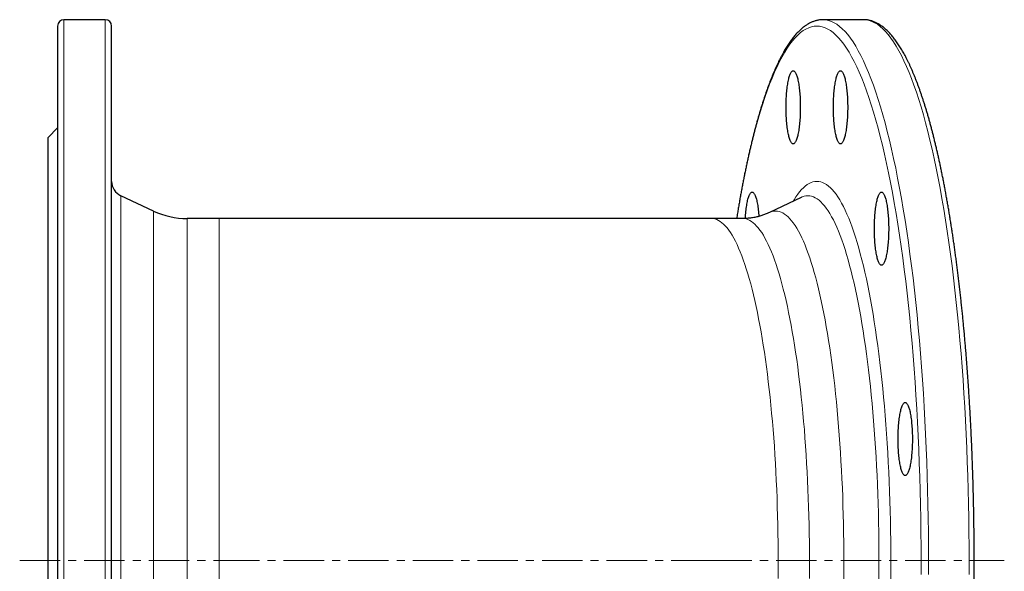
# Model space of a CAD drawing. Header units: millimetres. Extents: x 132 to 910, y 72 to 928.
# Tile 2 of 3: x 132 to 442, y 238 to 412. Entities that reach past the tile are written whole.
import ezdxf

# ---------------------------------------------------------------- set-up
doc = ezdxf.new("R2010")
doc.units = ezdxf.units.MM
doc.linetypes.add('CENTERX2', pattern=[20.32, 12.7, -2.54, 2.54, -2.54])
doc.layers.add('FORMAT', color=7, linetype='Continuous')

msp = doc.modelspace()

# ---------------------------------------------------------------- linework, layer by layer
at = {"color": 7, "linetype": 'Continuous', "lineweight": 25}
for p, q in [((144.25, 409.53), (144.25, 73.53)), ((159.25, 411.53), (146.25, 411.53)), ((161.25, 73.53), (161.25, 409.53)), ((397.81, 411.53), (385.06, 411.53)), ((144.25, 377.53), (141.25, 374.53)), ((141.25, 108.53), (141.25, 374.53)), ((174.46, 351.38), (164.14, 356.19)), ((378.19, 355.69), (368.16, 350.9)), ((195.05, 349.03), (185.02, 349.03)), ((349.95, 349.03), (195.05, 349.03)), ((359.78, 349.03), (349.95, 349.03))]:
    msp.add_line(p, q, dxfattribs=at)
at = {"color": 8, "linetype": 'Continuous', "lineweight": 18}
for p, q in [((146.25, 411.53), (146.25, 71.53)), ((159.25, 71.53), (159.25, 411.53)), ((164.14, 356.19), (164.14, 126.88)), ((174.46, 131.69), (174.46, 351.38)), ((185.02, 349.03), (185.02, 134.03)), ((195.05, 349.03), (195.05, 134.03))]:
    msp.add_line(p, q, dxfattribs=at)
at = {"color": 8, "linetype": 'Continuous', "lineweight": 18, "flags": 128}
for points in [[(415.87, 241.53), (415.86, 245.93), (415.83, 250.33), (415.77, 254.71), (415.69, 259.09), (415.59, 263.46), (415.47, 267.81), (415.32, 272.15), (415.16, 276.46), (414.97, 280.75), (414.76, 285.01), (414.52, 289.25), (414.27, 293.45), (413.99, 297.61), (413.7, 301.74), (413.38, 305.82), (413.04, 309.86), (412.68, 313.86), (412.3, 317.8), (411.9, 321.7), (411.48, 325.53), (411.04, 329.31), (410.59, 333.03), (410.11, 336.69), (409.61, 340.28), (409.1, 343.8), (408.57, 347.26), (408.02, 350.64), (407.45, 353.95), (406.87, 357.18), (406.27, 360.33), (405.66, 363.4), (405.03, 366.38), (404.38, 369.28), (403.72, 372.09), (403.05, 374.82), (402.36, 377.45), (401.66, 379.99), (400.95, 382.43), (400.22, 384.78), (399.49, 387.03), (398.74, 389.17), (397.98, 391.22), (397.21, 393.17), (396.43, 395.01), (395.64, 396.74), (394.84, 398.37), (394.04, 399.9), (393.23, 401.31), (392.41, 402.61), (391.58, 403.81), (390.75, 404.89), (389.91, 405.86), (389.07, 406.72), (388.23, 407.46), (387.38, 408.1), (386.52, 408.61), (385.67, 409.01), (384.81, 409.3), (383.96, 409.48), (383.1, 409.53), (382.24, 409.48), (381.38, 409.3), (380.53, 409.01), (379.67, 408.61), (378.82, 408.1), (377.97, 407.46), (377.13, 406.72), (376.28, 405.86), (375.45, 404.89), (374.62, 403.81), (373.79, 402.61), (372.97, 401.31), (372.16, 399.9), (371.35, 398.37), (370.56, 396.74), (369.77, 395.01), (368.99, 393.17), (368.22, 391.22), (367.46, 389.17), (366.71, 387.03), (365.97, 384.78), (365.25, 382.43), (364.53, 379.99), (363.83, 377.45), (363.15, 374.82), (362.47, 372.09), (361.81, 369.28), (361.17, 366.38), (360.54, 363.4), (359.92, 360.33), (359.32, 357.18), (358.74, 353.95), (358.18, 350.64), (357.91, 349.03)], [(385.06, 411.53), (385.93, 411.47), (386.8, 411.3), (387.66, 411.01), (388.53, 410.6), (389.39, 410.08), (390.25, 409.44), (391.1, 408.69), (391.96, 407.82), (392.8, 406.84), (393.64, 405.74), (394.48, 404.53), (395.31, 403.21), (396.13, 401.78), (396.94, 400.24), (397.75, 398.59), (398.55, 396.84), (399.34, 394.97), (400.12, 393), (400.88, 390.93), (401.64, 388.76), (402.39, 386.48), (403.12, 384.11), (403.84, 381.63), (404.55, 379.07), (405.25, 376.4), (405.93, 373.65), (406.6, 370.8), (407.25, 367.87), (407.89, 364.85), (408.51, 361.74), (409.12, 358.55), (409.71, 355.29), (410.28, 351.94), (410.83, 348.52), (411.37, 345.02), (411.89, 341.46), (412.39, 337.82), (412.87, 334.12), (413.34, 330.36), (413.78, 326.53), (414.21, 322.65), (414.61, 318.71), (414.99, 314.72), (415.36, 310.68), (415.7, 306.59), (416.02, 302.46), (416.32, 298.28), (416.6, 294.07), (416.86, 289.82), (417.09, 285.53), (417.31, 281.22), (417.5, 276.88), (417.67, 272.51), (417.82, 268.13), (417.94, 263.72), (418.04, 259.3), (418.12, 254.87), (418.18, 250.43), (418.21, 245.98), (418.22, 241.53)], [(430.96, 237.08), (430.98, 241.53), (430.96, 245.98), (430.93, 250.43), (430.87, 254.87), (430.79, 259.3), (430.69, 263.72), (430.57, 268.13), (430.42, 272.51), (430.25, 276.88), (430.06, 281.22), (429.85, 285.53), (429.61, 289.82), (429.35, 294.07), (429.07, 298.28), (428.77, 302.46), (428.45, 306.59), (428.11, 310.68), (427.74, 314.72), (427.36, 318.71), (426.96, 322.65), (426.53, 326.53), (426.09, 330.36), (425.62, 334.12), (425.14, 337.82), (424.64, 341.46), (424.12, 345.02), (423.58, 348.52), (423.03, 351.94), (422.46, 355.29), (421.87, 358.55), (421.26, 361.74), (420.64, 364.85), (420, 367.87), (419.35, 370.8), (418.68, 373.65), (418, 376.4), (417.3, 379.07), (416.59, 381.63), (415.87, 384.11), (415.14, 386.48), (414.39, 388.76), (413.63, 390.93), (412.87, 393), (412.09, 394.97), (411.3, 396.84), (410.5, 398.59), (409.7, 400.24), (408.88, 401.78), (408.06, 403.21), (407.23, 404.53), (406.39, 405.74), (405.55, 406.84), (404.71, 407.82), (403.85, 408.69), (403, 409.44), (402.14, 410.08), (401.28, 410.6), (400.41, 411.01), (399.55, 411.3), (398.68, 411.47), (397.81, 411.53)], [(375.68, 354.49), (375.91, 354.88), (376.49, 355.81), (377.08, 356.66), (377.67, 357.43), (378.26, 358.11), (378.86, 358.72), (379.46, 359.25), (380.06, 359.7), (380.67, 360.07), (381.27, 360.35), (381.88, 360.55), (382.49, 360.68), (383.1, 360.72), (383.71, 360.68), (384.31, 360.55), (384.92, 360.35), (385.53, 360.07), (386.13, 359.7), (386.74, 359.25), (387.34, 358.72), (387.93, 358.11), (388.53, 357.43), (389.12, 356.66), (389.7, 355.81), (390.28, 354.88), (390.86, 353.88), (391.43, 352.8), (392, 351.65), (392.56, 350.41), (393.11, 349.11), (393.65, 347.73), (394.19, 346.27), (394.72, 344.75), (395.25, 343.16), (395.76, 341.49), (396.27, 339.76), (396.77, 337.96), (397.25, 336.09), (397.73, 334.16), (398.2, 332.16), (398.66, 330.1), (399.1, 327.99), (399.54, 325.81), (399.96, 323.57), (400.38, 321.28), (400.78, 318.94), (401.17, 316.54), (401.54, 314.09), (401.91, 311.59), (402.26, 309.04), (402.6, 306.45), (402.92, 303.81), (403.23, 301.13), (403.53, 298.4), (403.82, 295.64), (404.08, 292.84), (404.34, 290.01), (404.58, 287.14), (404.81, 284.25), (405.02, 281.32), (405.21, 278.36), (405.39, 275.38), (405.56, 272.38), (405.71, 269.36), (405.84, 266.31), (405.96, 263.25), (406.06, 260.18), (406.15, 257.09), (406.22, 253.99), (406.28, 250.88), (406.32, 247.77), (406.34, 244.65), (406.35, 241.53)], [(402.63, 241.53), (402.63, 244.53), (402.6, 247.53), (402.57, 250.53), (402.51, 253.52), (402.44, 256.5), (402.36, 259.47), (402.26, 262.43), (402.15, 265.37), (402.02, 268.3), (401.87, 271.21), (401.71, 274.1), (401.54, 276.96), (401.35, 279.81), (401.15, 282.62), (400.93, 285.41), (400.7, 288.17), (400.46, 290.89), (400.2, 293.58), (399.92, 296.24), (399.64, 298.86), (399.34, 301.44), (399.03, 303.98), (398.7, 306.47), (398.36, 308.92), (398.01, 311.33), (397.65, 313.69), (397.28, 315.99), (396.89, 318.25), (396.49, 320.46), (396.08, 322.61), (395.66, 324.7), (395.23, 326.74), (394.79, 328.72), (394.34, 330.64), (393.88, 332.49), (393.41, 334.29), (392.94, 336.02), (392.45, 337.69), (391.95, 339.29), (391.45, 340.83), (390.94, 342.29), (390.42, 343.69), (389.9, 345.02), (389.36, 346.27), (388.83, 347.46), (388.28, 348.57), (387.73, 349.61), (387.18, 350.58), (386.62, 351.47), (386.06, 352.28), (385.49, 353.02), (384.92, 353.68), (384.34, 354.27), (383.77, 354.78), (383.19, 355.21), (382.6, 355.56), (382.02, 355.83), (381.44, 356.03), (380.85, 356.15), (380.27, 356.19), (379.68, 356.15), (379.1, 356.03), (378.51, 355.83), (378.19, 355.69)], [(368.16, 350.9), (368.47, 351.04), (369.03, 351.22), (369.59, 351.34), (370.15, 351.38), (370.71, 351.34), (371.27, 351.22), (371.83, 351.04), (372.39, 350.77), (372.94, 350.44), (373.5, 350.02), (374.05, 349.54), (374.6, 348.97), (375.15, 348.34), (375.69, 347.63), (376.23, 346.85), (376.77, 346), (377.3, 345.07), (377.83, 344.08), (378.35, 343.01), (378.86, 341.88), (379.37, 340.67), (379.88, 339.4), (380.37, 338.06), (380.86, 336.66), (381.34, 335.19), (381.82, 333.65), (382.28, 332.06), (382.74, 330.4), (383.19, 328.68), (383.63, 326.9), (384.06, 325.06), (384.49, 323.16), (384.9, 321.21), (385.3, 319.2), (385.69, 317.14), (386.07, 315.03), (386.44, 312.87), (386.8, 310.66), (387.15, 308.4), (387.48, 306.1), (387.81, 303.75), (388.12, 301.36), (388.42, 298.93), (388.7, 296.45), (388.98, 293.95), (389.24, 291.4), (389.49, 288.82), (389.72, 286.21), (389.94, 283.57), (390.15, 280.9), (390.35, 278.2), (390.53, 275.48), (390.69, 272.73), (390.85, 269.96), (390.98, 267.18), (391.11, 264.37), (391.22, 261.55), (391.31, 258.72), (391.39, 255.87), (391.46, 253.01), (391.51, 250.15), (391.55, 247.28), (391.57, 244.41), (391.58, 241.53), (391.57, 238.66), (391.55, 235.78)], [(349.95, 349.03), (350.5, 349), (351.05, 348.89), (351.6, 348.7), (352.14, 348.44), (352.69, 348.11), (353.23, 347.71), (353.77, 347.23), (354.31, 346.68), (354.85, 346.06), (355.38, 345.37), (355.91, 344.61), (356.43, 343.77), (356.95, 342.87), (357.47, 341.89), (357.98, 340.85), (358.48, 339.74), (358.98, 338.56), (359.47, 337.32), (359.96, 336.01), (360.44, 334.63), (360.91, 333.19), (361.37, 331.69), (361.83, 330.13), (362.28, 328.5), (362.72, 326.82), (363.15, 325.08), (363.57, 323.28), (363.98, 321.42), (364.39, 319.51), (364.78, 317.55), (365.16, 315.53), (365.53, 313.46), (365.9, 311.35), (366.25, 309.18), (366.59, 306.97), (366.92, 304.72), (367.23, 302.42), (367.54, 300.08), (367.83, 297.7), (368.11, 295.28), (368.38, 292.83), (368.64, 290.34), (368.88, 287.81), (369.11, 285.26), (369.33, 282.67), (369.53, 280.06), (369.72, 277.42), (369.9, 274.75), (370.06, 272.06), (370.21, 269.36), (370.34, 266.63), (370.46, 263.88), (370.57, 261.12), (370.66, 258.35), (370.74, 255.56), (370.81, 252.77), (370.86, 249.97), (370.89, 247.16), (370.91, 244.35), (370.92, 241.53), (370.91, 238.72), (370.89, 235.91)], [(380.76, 241.53), (380.75, 244.35), (380.73, 247.16), (380.69, 249.97), (380.64, 252.77), (380.58, 255.56), (380.5, 258.35), (380.41, 261.12), (380.3, 263.88), (380.18, 266.63), (380.04, 269.36), (379.89, 272.06), (379.73, 274.75), (379.55, 277.42), (379.36, 280.06), (379.16, 282.67), (378.94, 285.26), (378.71, 287.81), (378.47, 290.34), (378.21, 292.83), (377.95, 295.28), (377.67, 297.7), (377.37, 300.08), (377.07, 302.42), (376.75, 304.72), (376.42, 306.97), (376.08, 309.18), (375.73, 311.35), (375.37, 313.46), (375, 315.53), (374.61, 317.55), (374.22, 319.51), (373.82, 321.42), (373.4, 323.28), (372.98, 325.08), (372.55, 326.82), (372.11, 328.5), (371.66, 330.13), (371.21, 331.69), (370.74, 333.19), (370.27, 334.63), (369.79, 336.01), (369.31, 337.32), (368.81, 338.56), (368.31, 339.74), (367.81, 340.85), (367.3, 341.89), (366.78, 342.87), (366.26, 343.77), (365.74, 344.61), (365.21, 345.37), (364.68, 346.06), (364.14, 346.68), (363.61, 347.23), (363.06, 347.71), (362.52, 348.11), (361.98, 348.44), (361.43, 348.7), (360.88, 348.89), (360.33, 349), (359.78, 349.03)], [(380.73, 235.91), (380.75, 238.72), (380.76, 241.53)], [(402.6, 235.53), (402.63, 238.53), (402.63, 241.53)], [(406.35, 241.53), (406.34, 238.41), (406.32, 235.3)], [(415.86, 237.14), (415.87, 241.53)], [(418.22, 241.53), (418.21, 237.08)]]:
    msp.add_lwpolyline(points, dxfattribs=at)
at = {"color": 7, "linetype": 'Continuous', "lineweight": 25, "flags": 128}
for points in [[(377.89, 384.01), (377.89, 383.44), (377.88, 382.88), (377.87, 382.32), (377.85, 381.76), (377.83, 381.21), (377.8, 380.67), (377.76, 380.13), (377.72, 379.61), (377.68, 379.09), (377.63, 378.59), (377.57, 378.09), (377.52, 377.62), (377.45, 377.16), (377.38, 376.71), (377.31, 376.28), (377.24, 375.88), (377.16, 375.49), (377.07, 375.12), (376.99, 374.77), (376.9, 374.45), (376.8, 374.14), (376.71, 373.86), (376.61, 373.61), (376.51, 373.38), (376.41, 373.18), (376.3, 373), (376.2, 372.85), (376.09, 372.73), (375.98, 372.63), (375.87, 372.56), (375.76, 372.52), (375.65, 372.51), (375.54, 372.52), (375.43, 372.56), (375.32, 372.63), (375.21, 372.73), (375.11, 372.85), (375, 373), (374.89, 373.18), (374.79, 373.38), (374.69, 373.61), (374.59, 373.86), (374.5, 374.14), (374.4, 374.45), (374.31, 374.77), (374.23, 375.12), (374.14, 375.49), (374.06, 375.88), (373.99, 376.28), (373.92, 376.71), (373.85, 377.16), (373.78, 377.62), (373.73, 378.09), (373.67, 378.59), (373.62, 379.09), (373.58, 379.61), (373.54, 380.13), (373.5, 380.67), (373.47, 381.21), (373.45, 381.76), (373.43, 382.32), (373.42, 382.88), (373.41, 383.44), (373.41, 384.01), (373.41, 384.57), (373.42, 385.13), (373.43, 385.69), (373.45, 386.25), (373.47, 386.8), (373.5, 387.35), (373.54, 387.88), (373.58, 388.41), (373.62, 388.92), (373.67, 389.43), (373.73, 389.92), (373.78, 390.4), (373.85, 390.86), (373.92, 391.3), (373.99, 391.73), (374.06, 392.14), (374.14, 392.53), (374.23, 392.9), (374.31, 393.24), (374.4, 393.57), (374.5, 393.87), (374.59, 394.15), (374.69, 394.4), (374.79, 394.63), (374.89, 394.83), (375, 395.01), (375.11, 395.16), (375.21, 395.29), (375.32, 395.38), (375.43, 395.45), (375.54, 395.49), (375.65, 395.51), (375.76, 395.49), (375.87, 395.45), (375.98, 395.38), (376.09, 395.29), (376.2, 395.16), (376.3, 395.01), (376.41, 394.83), (376.51, 394.63), (376.61, 394.4), (376.71, 394.15), (376.8, 393.87), (376.9, 393.57), (376.99, 393.24), (377.07, 392.9), (377.16, 392.53), (377.24, 392.14), (377.31, 391.73), (377.38, 391.3), (377.45, 390.86), (377.52, 390.4), (377.57, 389.92), (377.63, 389.43), (377.68, 388.92), (377.72, 388.41), (377.76, 387.88), (377.8, 387.35), (377.83, 386.8), (377.85, 386.25), (377.87, 385.69), (377.88, 385.13), (377.89, 384.57), (377.89, 384.01)], [(392.79, 384.01), (392.79, 383.44), (392.78, 382.88), (392.77, 382.32), (392.75, 381.76), (392.72, 381.21), (392.69, 380.67), (392.66, 380.13), (392.62, 379.61), (392.57, 379.09), (392.52, 378.59), (392.47, 378.09), (392.41, 377.62), (392.35, 377.16), (392.28, 376.71), (392.21, 376.28), (392.13, 375.88), (392.05, 375.49), (391.97, 375.12), (391.88, 374.77), (391.79, 374.45), (391.7, 374.14), (391.6, 373.86), (391.5, 373.61), (391.4, 373.38), (391.3, 373.18), (391.2, 373), (391.09, 372.85), (390.98, 372.73), (390.87, 372.63), (390.77, 372.56), (390.66, 372.52), (390.55, 372.51), (390.44, 372.52), (390.33, 372.56), (390.22, 372.63), (390.11, 372.73), (390, 372.85), (389.89, 373), (389.79, 373.18), (389.69, 373.38), (389.59, 373.61), (389.49, 373.86), (389.39, 374.14), (389.3, 374.45), (389.21, 374.77), (389.12, 375.12), (389.04, 375.49), (388.96, 375.88), (388.88, 376.28), (388.81, 376.71), (388.74, 377.16), (388.68, 377.62), (388.62, 378.09), (388.57, 378.59), (388.52, 379.09), (388.47, 379.61), (388.43, 380.13), (388.4, 380.67), (388.37, 381.21), (388.35, 381.76), (388.33, 382.32), (388.31, 382.88), (388.3, 383.44), (388.3, 384.01), (388.3, 384.57), (388.31, 385.13), (388.33, 385.69), (388.35, 386.25), (388.37, 386.8), (388.4, 387.35), (388.43, 387.88), (388.47, 388.41), (388.52, 388.92), (388.57, 389.43), (388.62, 389.92), (388.68, 390.4), (388.74, 390.86), (388.81, 391.3), (388.88, 391.73), (388.96, 392.14), (389.04, 392.53), (389.12, 392.9), (389.21, 393.24), (389.3, 393.57), (389.39, 393.87), (389.49, 394.15), (389.59, 394.4), (389.69, 394.63), (389.79, 394.83), (389.89, 395.01), (390, 395.16), (390.11, 395.29), (390.22, 395.38), (390.33, 395.45), (390.44, 395.49), (390.55, 395.51), (390.66, 395.49), (390.77, 395.45), (390.87, 395.38), (390.98, 395.29), (391.09, 395.16), (391.2, 395.01), (391.3, 394.83), (391.4, 394.63), (391.5, 394.4), (391.6, 394.15), (391.7, 393.87), (391.79, 393.57), (391.88, 393.24), (391.97, 392.9), (392.05, 392.53), (392.13, 392.14), (392.21, 391.73), (392.28, 391.3), (392.35, 390.86), (392.41, 390.4), (392.47, 389.92), (392.52, 389.43), (392.57, 388.92), (392.62, 388.41), (392.66, 387.88), (392.69, 387.35), (392.72, 386.8), (392.75, 386.25), (392.77, 385.69), (392.78, 385.13), (392.79, 384.57), (392.79, 384.01)], [(360.6, 349.05), (360.6, 349.17), (360.64, 349.71), (360.68, 350.23), (360.72, 350.75), (360.77, 351.25), (360.83, 351.74), (360.89, 352.22), (360.95, 352.68), (361.02, 353.13), (361.09, 353.55), (361.16, 353.96), (361.24, 354.35), (361.33, 354.72), (361.41, 355.07), (361.5, 355.39), (361.6, 355.69), (361.69, 355.97), (361.79, 356.23), (361.89, 356.46), (361.99, 356.66), (362.1, 356.84), (362.21, 356.99), (362.31, 357.11), (362.42, 357.21), (362.53, 357.28), (362.64, 357.32), (362.75, 357.33), (362.86, 357.32), (362.97, 357.28), (363.08, 357.21), (363.19, 357.11), (363.3, 356.99), (363.4, 356.84), (363.51, 356.66), (363.61, 356.46), (363.71, 356.23), (363.81, 355.97), (363.9, 355.69), (364, 355.39), (364.09, 355.07), (364.17, 354.72), (364.26, 354.35), (364.34, 353.96), (364.41, 353.55), (364.48, 353.13), (364.55, 352.68), (364.62, 352.22), (364.67, 351.74), (364.73, 351.25), (364.78, 350.75), (364.82, 350.23), (364.86, 349.71), (364.86, 349.69)], [(405.69, 345.83), (405.69, 345.27), (405.68, 344.7), (405.66, 344.14), (405.65, 343.59), (405.62, 343.04), (405.59, 342.49), (405.56, 341.96), (405.52, 341.43), (405.47, 340.91), (405.42, 340.41), (405.37, 339.92), (405.31, 339.44), (405.25, 338.98), (405.18, 338.54), (405.11, 338.11), (405.03, 337.7), (404.95, 337.31), (404.87, 336.94), (404.78, 336.59), (404.69, 336.27), (404.6, 335.97), (404.5, 335.69), (404.4, 335.44), (404.3, 335.21), (404.2, 335), (404.1, 334.83), (403.99, 334.68), (403.88, 334.55), (403.77, 334.46), (403.67, 334.39), (403.56, 334.34), (403.45, 334.33), (403.34, 334.34), (403.23, 334.39), (403.12, 334.46), (403.01, 334.55), (402.9, 334.68), (402.79, 334.83), (402.69, 335), (402.59, 335.21), (402.49, 335.44), (402.39, 335.69), (402.29, 335.97), (402.2, 336.27), (402.11, 336.59), (402.02, 336.94), (401.94, 337.31), (401.86, 337.7), (401.78, 338.11), (401.71, 338.54), (401.64, 338.98), (401.58, 339.44), (401.52, 339.92), (401.47, 340.41), (401.42, 340.91), (401.37, 341.43), (401.33, 341.96), (401.3, 342.49), (401.27, 343.04), (401.25, 343.59), (401.23, 344.14), (401.21, 344.7), (401.2, 345.27), (401.2, 345.83), (401.2, 346.4), (401.21, 346.96), (401.23, 347.52), (401.25, 348.07), (401.27, 348.63), (401.3, 349.17), (401.33, 349.71), (401.37, 350.23), (401.42, 350.75), (401.47, 351.25), (401.52, 351.74), (401.58, 352.22), (401.64, 352.68), (401.71, 353.13), (401.78, 353.55), (401.86, 353.96), (401.94, 354.35), (402.02, 354.72), (402.11, 355.07), (402.2, 355.39), (402.29, 355.69), (402.39, 355.97), (402.49, 356.23), (402.59, 356.46), (402.69, 356.66), (402.79, 356.84), (402.9, 356.99), (403.01, 357.11), (403.12, 357.21), (403.23, 357.28), (403.34, 357.32), (403.45, 357.33), (403.56, 357.32), (403.67, 357.28), (403.77, 357.21), (403.88, 357.11), (403.99, 356.99), (404.1, 356.84), (404.2, 356.66), (404.3, 356.46), (404.4, 356.23), (404.5, 355.97), (404.6, 355.69), (404.69, 355.39), (404.78, 355.07), (404.87, 354.72), (404.95, 354.35), (405.03, 353.96), (405.11, 353.55), (405.18, 353.13), (405.25, 352.68), (405.31, 352.22), (405.37, 351.74), (405.42, 351.25), (405.47, 350.75), (405.52, 350.23), (405.56, 349.71), (405.59, 349.17), (405.62, 348.63), (405.65, 348.07), (405.66, 347.52), (405.68, 346.96), (405.69, 346.4), (405.69, 345.83)], [(413.14, 279.71), (413.13, 279.14), (413.13, 278.58), (413.11, 278.02), (413.09, 277.47), (413.07, 276.91), (413.04, 276.37), (413.01, 275.83), (412.97, 275.31), (412.92, 274.79), (412.87, 274.29), (412.82, 273.8), (412.76, 273.32), (412.7, 272.86), (412.63, 272.41), (412.56, 271.99), (412.48, 271.58), (412.4, 271.19), (412.32, 270.82), (412.23, 270.47), (412.14, 270.15), (412.05, 269.84), (411.95, 269.57), (411.85, 269.31), (411.75, 269.08), (411.65, 268.88), (411.54, 268.7), (411.44, 268.55), (411.33, 268.43), (411.22, 268.33), (411.11, 268.26), (411, 268.22), (410.89, 268.21), (410.78, 268.22), (410.67, 268.26), (410.56, 268.33), (410.46, 268.43), (410.35, 268.55), (410.24, 268.7), (410.14, 268.88), (410.03, 269.08), (409.93, 269.31), (409.84, 269.57), (409.74, 269.84), (409.65, 270.15), (409.56, 270.47), (409.47, 270.82), (409.39, 271.19), (409.31, 271.58), (409.23, 271.99), (409.16, 272.41), (409.09, 272.86), (409.03, 273.32), (408.97, 273.8), (408.91, 274.29), (408.87, 274.79), (408.82, 275.31), (408.78, 275.83), (408.75, 276.37), (408.72, 276.91), (408.69, 277.47), (408.67, 278.02), (408.66, 278.58), (408.65, 279.14), (408.65, 279.71), (408.65, 280.27), (408.66, 280.84), (408.67, 281.4), (408.69, 281.95), (408.72, 282.5), (408.75, 283.05), (408.78, 283.58), (408.82, 284.11), (408.87, 284.63), (408.91, 285.13), (408.97, 285.62), (409.03, 286.1), (409.09, 286.56), (409.16, 287), (409.23, 287.43), (409.31, 287.84), (409.39, 288.23), (409.47, 288.6), (409.56, 288.95), (409.65, 289.27), (409.74, 289.57), (409.84, 289.85), (409.93, 290.1), (410.03, 290.33), (410.14, 290.54), (410.24, 290.71), (410.35, 290.86), (410.46, 290.99), (410.56, 291.08), (410.67, 291.15), (410.78, 291.19), (410.89, 291.21), (411, 291.19), (411.11, 291.15), (411.22, 291.08), (411.33, 290.99), (411.44, 290.86), (411.54, 290.71), (411.65, 290.54), (411.75, 290.33), (411.85, 290.1), (411.95, 289.85), (412.05, 289.57), (412.14, 289.27), (412.23, 288.95), (412.32, 288.6), (412.4, 288.23), (412.48, 287.84), (412.56, 287.43), (412.63, 287), (412.7, 286.56), (412.76, 286.1), (412.82, 285.62), (412.87, 285.13), (412.92, 284.63), (412.97, 284.11), (413.01, 283.58), (413.04, 283.05), (413.07, 282.5), (413.09, 281.95), (413.11, 281.4), (413.13, 280.84), (413.13, 280.27), (413.14, 279.71)]]:
    msp.add_lwpolyline(points, dxfattribs=at)
at = {"color": 7, "linetype": 'Continuous', "lineweight": 25}
for centre, radius, start, end in [((146.25, 409.53), 2, 90, 180), ((159.25, 409.53), 2, 0, 90), ((166.25, 360.72), 5, 180, 245), ((185.02, 374.03), 25, 245, 270)]:
    msp.add_arc(centre, radius, start, end, dxfattribs=at)
for points, knots in [([(385.06, 411.53), (384.97, 411.53), (384.73, 411.53), (384.34, 411.51), (383.89, 411.46), (383.43, 411.38), (382.98, 411.28), (382.53, 411.15), (382.08, 411), (381.63, 410.83), (381.18, 410.63), (380.73, 410.4), (380.28, 410.15), (379.83, 409.87), (379.38, 409.56), (378.94, 409.23), (378.49, 408.87), (378.05, 408.49), (377.61, 408.08), (377.17, 407.64), (376.73, 407.18), (376.3, 406.69), (375.87, 406.17), (375.44, 405.63), (375.02, 405.07), (374.6, 404.48), (374.18, 403.87), (373.77, 403.24), (373.36, 402.59), (372.96, 401.91), (372.56, 401.2), (372.16, 400.48), (371.76, 399.73), (371.37, 398.97), (370.98, 398.18), (370.6, 397.36), (370.21, 396.53), (369.83, 395.67), (369.46, 394.8), (369.08, 393.9), (368.71, 392.98), (368.35, 392.03), (367.98, 391.07), (367.62, 390.09), (367.26, 389.08), (366.91, 388.06), (366.56, 387.01), (366.21, 385.94), (365.86, 384.86), (365.52, 383.75), (365.18, 382.62), (364.84, 381.47), (364.51, 380.31), (364.18, 379.12), (363.85, 377.91), (363.52, 376.69), (363.2, 375.44), (362.88, 374.18), (362.57, 372.89), (362.26, 371.59), (361.95, 370.27), (361.64, 368.93), (361.34, 367.57), (361.04, 366.2), (360.75, 364.8), (360.45, 363.39), (360.17, 361.96), (359.88, 360.52), (359.6, 359.05), (359.32, 357.57), (359.05, 356.08), (358.78, 354.56), (358.51, 353.03), (358.25, 351.49), (358.03, 350.15), (357.9, 349.33), (357.85, 349.03)], [0, 0, 0, 0, 0.007118, 0.019239, 0.03137, 0.043539, 0.055771, 0.06809, 0.080517, 0.093073, 0.105771, 0.118624, 0.131638, 0.144814, 0.158149, 0.171634, 0.185257, 0.199003, 0.212854, 0.226793, 0.240801, 0.254862, 0.268961, 0.283086, 0.297225, 0.31137, 0.325513, 0.339649, 0.353775, 0.367888, 0.381986, 0.396068, 0.410134, 0.424185, 0.438219, 0.452238, 0.466241, 0.48023, 0.494205, 0.508167, 0.522116, 0.536053, 0.549979, 0.563894, 0.577799, 0.591694, 0.605581, 0.619459, 0.633329, 0.647191, 0.661047, 0.674896, 0.688738, 0.702575, 0.716406, 0.730232, 0.744053, 0.757869, 0.771681, 0.785488, 0.799292, 0.813092, 0.826889, 0.840682, 0.854472, 0.868259, 0.882043, 0.895824, 0.909603, 0.92338, 0.937154, 0.950926, 0.964696, 0.978464, 0.99223, 1, 1, 1, 1]), ([(397.91, 71.54), (397.96, 71.54), (398.17, 71.54), (398.53, 71.56), (398.98, 71.61), (399.44, 71.69), (399.89, 71.79), (400.34, 71.91), (400.79, 72.06), (401.24, 72.24), (401.69, 72.44), (402.14, 72.66), (402.59, 72.92), (403.04, 73.2), (403.49, 73.5), (403.93, 73.83), (404.38, 74.19), (404.82, 74.58), (405.26, 74.99), (405.7, 75.43), (406.14, 75.89), (406.57, 76.38), (407, 76.89), (407.43, 77.43), (407.85, 77.99), (408.27, 78.58), (408.69, 79.19), (409.1, 79.82), (409.51, 80.48), (409.91, 81.16), (410.31, 81.86), (410.71, 82.59), (411.11, 83.33), (411.5, 84.1), (411.89, 84.89), (412.27, 85.7), (412.66, 86.54), (413.04, 87.39), (413.41, 88.27), (413.78, 89.17), (414.15, 90.09), (414.52, 91.03), (414.89, 91.99), (415.25, 92.98), (415.61, 93.98), (415.96, 95.01), (416.31, 96.05), (416.66, 97.12), (417.01, 98.21), (417.35, 99.32), (417.69, 100.44), (418.03, 101.59), (418.36, 102.76), (418.69, 103.95), (419.02, 105.15), (419.35, 106.38), (419.67, 107.62), (419.99, 108.89), (420.3, 110.17), (420.61, 111.48), (420.92, 112.8), (421.23, 114.14), (421.53, 115.49), (421.83, 116.87), (422.12, 118.26), (422.41, 119.67), (422.7, 121.1), (422.99, 122.55), (423.27, 124.01), (423.55, 125.49), (423.82, 126.99), (424.09, 128.5), (424.36, 130.03), (424.62, 131.58), (424.88, 133.14), (425.13, 134.72), (425.39, 136.31), (425.63, 137.92), (425.88, 139.54), (426.12, 141.18), (426.35, 142.83), (426.58, 144.5), (426.81, 146.18), (427.04, 147.87), (427.26, 149.58), (427.47, 151.3), (427.68, 153.03), (427.89, 154.78), (428.09, 156.54), (428.29, 158.31), (428.49, 160.09), (428.68, 161.89), (428.87, 163.69), (429.05, 165.51), (429.23, 167.34), (429.4, 169.18), (429.57, 171.03), (429.73, 172.89), (429.89, 174.76), (430.05, 176.64), (430.2, 178.53), (430.35, 180.43), (430.49, 182.34), (430.63, 184.25), (430.76, 186.18), (430.89, 188.11), (431.01, 190.05), (431.13, 192), (431.25, 193.95), (431.36, 195.92), (431.46, 197.88), (431.56, 199.86), (431.66, 201.84), (431.75, 203.83), (431.84, 205.82), (431.92, 207.82), (432, 209.82), (432.07, 211.82), (432.14, 213.84), (432.2, 215.85), (432.26, 217.87), (432.31, 219.89), (432.36, 221.92), (432.41, 223.94), (432.45, 225.98), (432.48, 228.01), (432.51, 230.04), (432.53, 232.08), (432.55, 234.12), (432.57, 236.16), (432.58, 238.2), (432.58, 240.24), (432.59, 242.28), (432.58, 244.32), (432.57, 246.36), (432.56, 248.4), (432.54, 250.44), (432.52, 252.47), (432.49, 254.51), (432.46, 256.54), (432.42, 258.57), (432.37, 260.6), (432.33, 262.63), (432.27, 264.65), (432.22, 266.67), (432.16, 268.69), (432.09, 270.7), (432.02, 272.71), (431.94, 274.71), (431.86, 276.71), (431.78, 278.7), (431.69, 280.69), (431.59, 282.67), (431.49, 284.65), (431.39, 286.62), (431.28, 288.58), (431.16, 290.54), (431.05, 292.49), (430.92, 294.43), (430.8, 296.37), (430.66, 298.29), (430.53, 300.21), (430.39, 302.12), (430.24, 304.02), (430.09, 305.91), (429.94, 307.8), (429.78, 309.67), (429.61, 311.53), (429.45, 313.39), (429.27, 315.23), (429.1, 317.06), (428.92, 318.88), (428.73, 320.69), (428.54, 322.49), (428.35, 324.28), (428.15, 326.05), (427.95, 327.81), (427.74, 329.56), (427.53, 331.3), (427.32, 333.02), (427.1, 334.73), (426.87, 336.43), (426.65, 338.12), (426.42, 339.78), (426.18, 341.44), (425.94, 343.08), (425.7, 344.71), (425.45, 346.32), (425.2, 347.92), (424.95, 349.5), (424.69, 351.06), (424.43, 352.61), (424.16, 354.15), (423.89, 355.66), (423.62, 357.16), (423.34, 358.65), (423.06, 360.12), (422.78, 361.57), (422.49, 363), (422.2, 364.42), (421.91, 365.81), (421.61, 367.19), (421.31, 368.56), (421.01, 369.9), (420.7, 371.23), (420.39, 372.53), (420.07, 373.82), (419.76, 375.09), (419.44, 376.34), (419.11, 377.57), (418.79, 378.78), (418.46, 379.98), (418.12, 381.15), (417.79, 382.3), (417.45, 383.43), (417.11, 384.54), (416.76, 385.64), (416.41, 386.71), (416.06, 387.76), (415.71, 388.79), (415.35, 389.8), (414.99, 390.79), (414.63, 391.76), (414.26, 392.7), (413.89, 393.63), (413.52, 394.53), (413.15, 395.41), (412.77, 396.27), (412.39, 397.11), (412.01, 397.93), (411.62, 398.73), (411.23, 399.5), (410.84, 400.25), (410.44, 400.98), (410.04, 401.69), (409.63, 402.37), (409.23, 403.04), (408.82, 403.68), (408.4, 404.29), (407.98, 404.89), (407.56, 405.46), (407.14, 406), (406.71, 406.53), (406.27, 407.03), (405.83, 407.5), (405.39, 407.95), (404.95, 408.38), (404.5, 408.77), (404.04, 409.15), (403.59, 409.49), (403.13, 409.81), (402.67, 410.1), (402.21, 410.36), (401.75, 410.6), (401.29, 410.81), (400.83, 410.99), (400.37, 411.15), (399.91, 411.27), (399.45, 411.38), (398.99, 411.45), (398.53, 411.51), (398.14, 411.53), (397.9, 411.53), (397.81, 411.53)], [0, 0, 0, 0, 0.001248, 0.004648, 0.00805, 0.011463, 0.014893, 0.018348, 0.021833, 0.025355, 0.028916, 0.032521, 0.03617, 0.039865, 0.043605, 0.047387, 0.051208, 0.055063, 0.058948, 0.062857, 0.066785, 0.070729, 0.074683, 0.078644, 0.08261, 0.086577, 0.090543, 0.094508, 0.098469, 0.102427, 0.106381, 0.11033, 0.114275, 0.118216, 0.122152, 0.126083, 0.130011, 0.133934, 0.137853, 0.141769, 0.145681, 0.14959, 0.153495, 0.157398, 0.161297, 0.165194, 0.169089, 0.172981, 0.176871, 0.180759, 0.184645, 0.188528, 0.192411, 0.196291, 0.20017, 0.204048, 0.207924, 0.211799, 0.215672, 0.219545, 0.223416, 0.227286, 0.231155, 0.235024, 0.238891, 0.242758, 0.246624, 0.250489, 0.254353, 0.258217, 0.26208, 0.265942, 0.269804, 0.273665, 0.277526, 0.281386, 0.285246, 0.289105, 0.292964, 0.296823, 0.300681, 0.304538, 0.308396, 0.312253, 0.316109, 0.319966, 0.323822, 0.327678, 0.331533, 0.335388, 0.339243, 0.343098, 0.346953, 0.350807, 0.354661, 0.358515, 0.362369, 0.366223, 0.370076, 0.373929, 0.377782, 0.381635, 0.385488, 0.389341, 0.393193, 0.397046, 0.400898, 0.40475, 0.408602, 0.412454, 0.416306, 0.420158, 0.424009, 0.427861, 0.431713, 0.435564, 0.439415, 0.443267, 0.447118, 0.450969, 0.454821, 0.458672, 0.462523, 0.466374, 0.470225, 0.474076, 0.477927, 0.481778, 0.485629, 0.48948, 0.493331, 0.497182, 0.501032, 0.504883, 0.508734, 0.512585, 0.516436, 0.520287, 0.524138, 0.527989, 0.53184, 0.535691, 0.539542, 0.543393, 0.547244, 0.551095, 0.554947, 0.558798, 0.562649, 0.566501, 0.570352, 0.574204, 0.578055, 0.581907, 0.585758, 0.58961, 0.593462, 0.597314, 0.601166, 0.605019, 0.608871, 0.612723, 0.616576, 0.620429, 0.624281, 0.628134, 0.631988, 0.635841, 0.639694, 0.643548, 0.647402, 0.651256, 0.65511, 0.658964, 0.662819, 0.666674, 0.670529, 0.674384, 0.67824, 0.682096, 0.685952, 0.689808, 0.693665, 0.697522, 0.70138, 0.705237, 0.709096, 0.712954, 0.716813, 0.720672, 0.724532, 0.728393, 0.732254, 0.736115, 0.739977, 0.743839, 0.747702, 0.751566, 0.755431, 0.759296, 0.763162, 0.767028, 0.770896, 0.774764, 0.778634, 0.782504, 0.786375, 0.790248, 0.794122, 0.797996, 0.801873, 0.80575, 0.809629, 0.81351, 0.817392, 0.821276, 0.825162, 0.82905, 0.832939, 0.836831, 0.840726, 0.844623, 0.848522, 0.852425, 0.85633, 0.860239, 0.864151, 0.868066, 0.871985, 0.875908, 0.879836, 0.883767, 0.887703, 0.891643, 0.895588, 0.899537, 0.903491, 0.90745, 0.911412, 0.915377, 0.919345, 0.923314, 0.927282, 0.931247, 0.935206, 0.939156, 0.943092, 0.947009, 0.950904, 0.95477, 0.958602, 0.962395, 0.966146, 0.969851, 0.97351, 0.977122, 0.98069, 0.984216, 0.987704, 0.991161, 0.994593, 0.998007, 1, 1, 1, 1]), ([(368.16, 350.9), (368, 350.83), (367.68, 350.68), (367.16, 350.46), (366.61, 350.25), (366.04, 350.04), (365.45, 349.86), (364.84, 349.68), (364.21, 349.53), (363.56, 349.39), (362.89, 349.27), (362.21, 349.18), (361.52, 349.1), (360.83, 349.06), (360.25, 349.03), (359.9, 349.04), (359.78, 349.04)], [0, 0, 0, 0, 0.068291, 0.1401, 0.212478, 0.28543, 0.358949, 0.433012, 0.507587, 0.582628, 0.658079, 0.733875, 0.809946, 0.886214, 0.9626, 1, 1, 1, 1])]:
    msp.add_open_spline(points, degree=3, knots=knots, dxfattribs=at)
at = {"layer": 'FORMAT', "linetype": 'CENTERX2', "lineweight": 18}
for p, q in [((132.33, 241.53), (195.05, 241.53)), ((195.05, 241.53), (349.95, 241.53)), ((349.95, 241.53), (442.06, 241.53))]:
    msp.add_line(p, q, dxfattribs=at)

doc.saveas('drawing.dxf')
